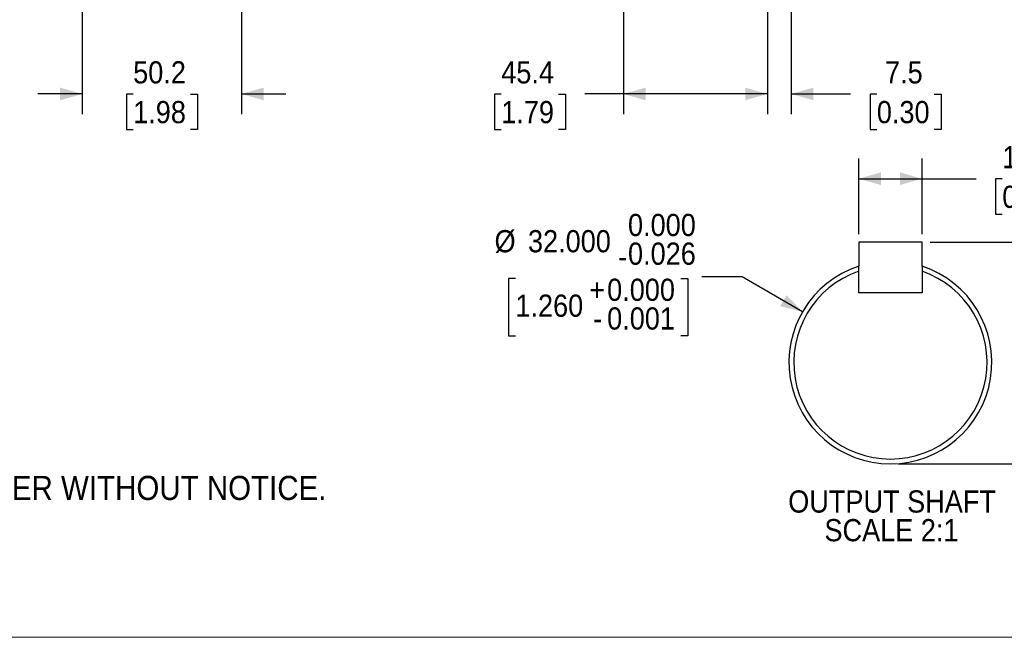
# Model space of a CAD drawing. Header units: millimetres. Extents: x 0 to 864, y 0 to 559.
# Tile 4 of 14: x 264 to 575, y 0 to 195. Entities that reach past the tile are written whole.
import ezdxf

# ---------------------------------------------------------------- set-up
doc = ezdxf.new("R2010")
doc.units = ezdxf.units.MM
doc.header["$LTSCALE"] = 2
doc.linetypes.add('SLD-Solid', pattern=[0])
doc.layers.add('SLD-0', color=7, linetype='SLD-Solid', lineweight=25)
doc.layers.add('TEXT', color=140, linetype='SLD-Solid', lineweight=25)
doc.styles.add('SLDTEXTSTYLE0', font='GOTHIC.TTF', dxfattribs={"width": 0.913})
doc.dimstyles.new('SLDDIMSTYLE1', dxfattribs={"dimtxt": 7, "dimasz": 7, "dimexe": 0, "dimexo": 0.0625, "dimgap": 1.75, "dimtad": 0, "dimtih": 1, "dimtoh": 1, "dimdec": 1, "dimrnd": 1e-09, "dimzin": 12, "dimdsep": 46, "dimtxsty": 'SLDTEXTSTYLE0', "dimsah": 1, "dimcen": 0.09, "dimadec": 0, "dimazin": 3, "dimtfac": 1, "dimtdec": 1, "dimtmove": 0, "dimatfit": 0, "dimfxl": 0, "dimfrac": 2, "dimtolj": 1, "dimtzin": 12, "dimarcsym": 0})
doc.dimstyles.new('SLDDIMSTYLE2', dxfattribs={"dimtxt": 7, "dimasz": 7, "dimexe": 0, "dimexo": 0.0625, "dimgap": 1.75, "dimtad": 0, "dimtih": 1, "dimtoh": 1, "dimdec": 1, "dimrnd": 1e-09, "dimzin": 12, "dimdsep": 46, "dimtxsty": 'SLDTEXTSTYLE0', "dimsah": 1, "dimcen": 0.09, "dimadec": 0, "dimazin": 3, "dimtfac": 1, "dimtdec": 1, "dimtofl": 0, "dimtmove": 0, "dimatfit": 3, "dimfxl": 0, "dimfrac": 2, "dimtolj": 1, "dimtzin": 12, "dimarcsym": 0})
doc.dimstyles.new('SLDDIMSTYLE7', dxfattribs={"dimtxt": 7, "dimasz": 7, "dimexe": 0, "dimexo": 0.0625, "dimgap": 1.75, "dimtad": 0, "dimtih": 1, "dimtoh": 1, "dimdec": 1, "dimlfac": 0.5, "dimrnd": 1e-09, "dimzin": 4, "dimdsep": 46, "dimtxsty": 'SLDTEXTSTYLE0', "dimsah": 1, "dimcen": 0.09, "dimadec": 0, "dimazin": 1, "dimtfac": 1, "dimtdec": 1, "dimtofl": 0, "dimtmove": 0, "dimatfit": 3, "dimfxl": 0, "dimfrac": 2, "dimtolj": 1, "dimtzin": 12, "dimarcsym": 0})
doc.dimstyles.new('SLDDIMSTYLE8', dxfattribs={"dimtxt": 7, "dimasz": 7, "dimexe": 0, "dimexo": 0.0625, "dimgap": 1.75, "dimtad": 0, "dimtih": 1, "dimtoh": 1, "dimdec": 1, "dimlfac": 0.5, "dimrnd": 1e-09, "dimzin": 4, "dimdsep": 46, "dimtxsty": 'SLDTEXTSTYLE0', "dimsah": 1, "dimcen": 0.09, "dimadec": 0, "dimazin": 1, "dimtfac": 1, "dimtdec": 3, "dimtofl": 0, "dimtmove": 0, "dimatfit": 3, "dimfxl": 0, "dimfrac": 2, "dimtolj": 1, "dimtzin": 12, "dimarcsym": 0})
doc.dimstyles.new('SLDDIMSTYLE9', dxfattribs={"dimtxt": 7, "dimasz": 7, "dimexe": 0, "dimexo": 0.0625, "dimgap": 1.75, "dimtad": 0, "dimtih": 1, "dimtoh": 1, "dimdec": 3, "dimlfac": 0.5, "dimrnd": 1e-09, "dimzin": 4, "dimdsep": 46, "dimtxsty": 'SLDTEXTSTYLE0', "dimsah": 1, "dimcen": 0, "dimadec": 0, "dimazin": 1, "dimtol": 1, "dimtm": 0.026, "dimtfac": 1, "dimtdec": 3, "dimtofl": 0, "dimtmove": 0, "dimatfit": 3, "dimfxl": 0, "dimfrac": 2, "dimtolj": 1, "dimtzin": 0, "dimarcsym": 0})

# ---------------------------------------------------------------- blocks, each defined once
blk = doc.blocks.new('Block2')
at = {"color": 7, "linetype": 'SLD-Solid', "lineweight": 18}
blk.add_line((0, 0), (863.6, 0), dxfattribs=at)
blk = doc.blocks.new('SW_NOTE_0_2')
at = {"layer": 'TEXT', "color": 0, "insert": (0, -9.97), "char_height": 7.62, "attachment_point": 1, "style": 'SLDTEXTSTYLE0'}
blk.add_mtext('  1. DIMENSIONS CAN BE CHANGED BY MANUFACTURER WITHOUT NOTICE.', dxfattribs=at)
blk = doc.blocks.new('_D_1')
at = {"layer": 'SLD-0'}
for p, q in [((500.28, 208.47), (500.28, 165.13)), ((507.78, 200.97), (507.78, 165.13)), ((500.28, 171.48), (486.28, 171.48)), ((507.78, 171.48), (526.53, 171.48)), ((534.8, 171.43), (532.67, 171.43)), ((532.67, 171.43), (532.67, 160.31)), ((552.91, 171.43), (555.04, 171.43)), ((555.04, 171.43), (555.04, 160.31)), ((532.67, 160.31), (534.8, 160.31)), ((555.04, 160.31), (552.91, 160.31))]:
    blk.add_line(p, q, dxfattribs=at)
for points in [[(500.28, 171.48), (493.28, 173.48), (493.28, 169.48)], [(507.78, 171.48), (514.78, 169.48), (514.78, 173.48)]]:
    blk.add_solid(points, dxfattribs=at)
at = {"layer": 'SLD-0', "char_height": 7, "attachment_point": 1, "style": 'SLDTEXTSTYLE0'}
for s, insert in [('7.5', (537.39, 181.79)), ('0.30', (534.8, 169.25))]:
    blk.add_mtext(s, dxfattribs=dict(at, insert=insert))
blk = doc.blocks.new('_D_2')
at = {"layer": 'SLD-0'}
for p, q in [((454.85, 244.97), (454.85, 165.13)), ((500.28, 208.47), (500.28, 165.13)), ((416.34, 171.43), (414.2, 171.43)), ((414.2, 171.43), (414.2, 160.31)), ((434.44, 171.43), (436.57, 171.43)), ((436.57, 171.43), (436.57, 160.31)), ((454.85, 171.48), (442.71, 171.48)), ((500.28, 171.48), (454.85, 171.48)), ((414.2, 160.31), (416.34, 160.31)), ((436.57, 160.31), (434.44, 160.31))]:
    blk.add_line(p, q, dxfattribs=at)
for points in [[(454.85, 171.48), (461.85, 169.48), (461.85, 173.48)], [(500.28, 171.48), (493.28, 173.48), (493.28, 169.48)]]:
    blk.add_solid(points, dxfattribs=at)
at = {"layer": 'SLD-0', "char_height": 7, "attachment_point": 1, "style": 'SLDTEXTSTYLE0'}
for s, insert in [('45.4', (416.34, 181.79)), ('1.79', (416.34, 169.25))]:
    blk.add_mtext(s, dxfattribs=dict(at, insert=insert))
blk = doc.blocks.new('_D_4')
at = {"layer": 'SLD-0'}
for p, q in [((284.21, 240.73), (284.21, 165.13)), ((334.39, 239.97), (334.39, 165.13)), ((284.21, 171.48), (270.21, 171.48)), ((300.25, 171.43), (298.12, 171.43)), ((298.12, 171.43), (298.12, 160.31)), ((318.35, 171.43), (320.49, 171.43)), ((320.49, 171.43), (320.49, 160.31)), ((334.39, 171.48), (348.39, 171.48)), ((298.12, 160.31), (300.25, 160.31)), ((320.49, 160.31), (318.35, 160.31))]:
    blk.add_line(p, q, dxfattribs=at)
for points in [[(284.21, 171.48), (277.21, 173.48), (277.21, 169.48)], [(334.39, 171.48), (341.39, 169.48), (341.39, 173.48)]]:
    blk.add_solid(points, dxfattribs=at)
at = {"layer": 'SLD-0', "char_height": 7, "attachment_point": 1, "style": 'SLDTEXTSTYLE0'}
for s, insert in [('50.2', (300.25, 181.79)), ('1.98', (300.25, 169.25))]:
    blk.add_mtext(s, dxfattribs=dict(at, insert=insert))
blk = doc.blocks.new('_D_16')
at = {"layer": 'SLD-0'}
for p, q in [((529.08, 127.28), (529.08, 151.09)), ((549.08, 127.28), (549.08, 151.09)), ((529.08, 144.74), (549.08, 144.74)), ((549.08, 144.74), (566.08, 144.74)), ((574.36, 144.69), (572.22, 144.69)), ((572.22, 144.69), (572.22, 133.57)), ((592.46, 144.69), (594.59, 144.69)), ((594.59, 144.69), (594.59, 133.57)), ((572.22, 133.57), (574.36, 133.57)), ((594.59, 133.57), (592.46, 133.57))]:
    blk.add_line(p, q, dxfattribs=at)
for points in [[(529.08, 144.74), (536.08, 142.74), (536.08, 146.74)], [(549.08, 144.74), (542.08, 146.74), (542.08, 142.74)]]:
    blk.add_solid(points, dxfattribs=at)
at = {"layer": 'SLD-0', "char_height": 7, "attachment_point": 1, "style": 'SLDTEXTSTYLE0'}
for s, insert in [('10.0', (574.36, 155.05)), ('0.39', (574.36, 142.52))]:
    blk.add_mtext(s, dxfattribs=dict(at, insert=insert))
blk = doc.blocks.new('_D_17')
at = {"layer": 'SLD-0'}
for p, q in [((551.62, 124.74), (597.43, 124.74)), ((591.08, 124.74), (591.08, 102.33)), ((582.03, 89.69), (579.9, 89.69)), ((579.9, 89.69), (579.9, 78.57)), ((600.14, 89.69), (602.27, 89.69)), ((602.27, 89.69), (602.27, 78.57)), ((579.9, 78.57), (582.03, 78.57)), ((602.27, 78.57), (600.14, 78.57)), ((591.08, 54.74), (591.08, 77.15)), ((541.62, 54.74), (597.43, 54.74))]:
    blk.add_line(p, q, dxfattribs=at)
for points in [[(591.08, 124.74), (589.08, 117.74), (593.08, 117.74)], [(591.08, 54.74), (593.08, 61.74), (589.08, 61.74)]]:
    blk.add_solid(points, dxfattribs=at)
at = {"layer": 'SLD-0', "char_height": 7, "attachment_point": 1, "style": 'SLDTEXTSTYLE0'}
for s, insert in [('35.0', (582.03, 100.05)), ('1.38', (582.03, 87.52))]:
    blk.add_mtext(s, dxfattribs=dict(at, insert=insert))
blk = doc.blocks.new('_D_18')
at = {"layer": 'SLD-0'}
for p, q in [((420.8, 113.29), (418.67, 113.29)), ((418.67, 113.29), (418.67, 95.19)), ((473.01, 113.29), (475.14, 113.29)), ((475.14, 113.29), (475.14, 95.19)), ((492.3, 113.75), (479.6, 113.75)), ((511.37, 102.74), (492.3, 113.75)), ((418.67, 95.19), (420.8, 95.19)), ((475.14, 95.19), (473.01, 95.19))]:
    blk.add_line(p, q, dxfattribs=at)
blk.add_solid([(511.37, 102.74), (506.31, 107.97), (504.31, 104.51)], dxfattribs=at)
at = {"layer": 'SLD-0', "char_height": 7, "attachment_point": 1, "style": 'SLDTEXTSTYLE0'}
for s, insert in [('0.000', (456.32, 133.63)), ('%%c', (414.22, 128.51)), ('32.000', (424.77, 128.51)), ('0.026', (456.32, 124.58)), ('-', (453.22, 123.66)), ('+', (444.08, 113.18)), ('0.000', (449.74, 113.18)), ('1.260', (420.8, 108.17)), ('0.001', (449.74, 104.13)), ('-', (445.36, 104.13))]:
    blk.add_mtext(s, dxfattribs=dict(at, insert=insert))
blk = doc.blocks.new('SW_NOTE_0_3')
at = {"layer": 'SLD-0', "color": 0, "char_height": 7, "attachment_point": 2, "style": 'SLDTEXTSTYLE0'}
for s, insert in [('OUTPUT SHAFT', (30.95, 8.94)), ('SCALE 2:1', (30.76, -0.11))]:
    blk.add_mtext(s, dxfattribs=dict(at, insert=insert))

msp = doc.modelspace()

# ---------------------------------------------------------------- linework, layer by layer
for p, q in [((529.0843, 124.7402), (529.0843, 117.1376)), ((549.0843, 124.7402), (529.0843, 124.7402)), ((549.0843, 117.1376), (549.0843, 124.7402)), ((529.0843, 108.7402), (529.0843, 115.5289)), ((549.0843, 115.5289), (549.0843, 108.7402)), ((549.0843, 108.7402), (529.0843, 108.7402))]:
    msp.add_line(p, q)
for radius, start, end in [(32, 108.209957, 71.790043), (30.476, 109.155134, 70.844866)]:
    msp.add_arc((539.0843, 86.7402), radius, start, end)
for points in [[(529.0843, 115.5289), (529.0843, 116.0658), (529.0843, 116.602), (529.0843, 117.1376)], [(549.0843, 117.1376), (549.0843, 116.602), (549.0843, 116.0658), (549.0843, 115.5289)]]:
    msp.add_open_spline(points, degree=3)

# ---------------------------------------------------------------- block references
at = {"color": 7, "linetype": 'Continuous'}
msp.add_blockref('Block2', (0, 0), dxfattribs=at)
at = {"layer": 'SLD-0'}
msp.add_blockref('SW_NOTE_0_3', (508.6538, 37.4241), dxfattribs=at)
at = {"layer": 'TEXT'}
msp.add_blockref('SW_NOTE_0_2', (18.5226, 60.9272), dxfattribs=at)

# ---------------------------------------------------------------- dimensions: what is measured, and where the dimension line sits
at = {"layer": 'SLD-0'}
for base, p1, p2, dimstyle, picture, middle in [((500.2792, 171.4791), (454.8456, 247.5073), (500.2792, 211.0073), 'SLDDIMSTYLE2', '_D_2', (425.3873, 171.4791)), ((334.3944, 171.4791), (284.21, 243.2693), (334.3944, 242.5073), 'SLDDIMSTYLE1', '_D_4', (309.3022, 171.4791)), ((500.2792, 171.4791), (507.7792, 203.5073), (500.2792, 211.0073), 'SLDDIMSTYLE1', '_D_1', (543.8537, 171.4791))]:
    dim = msp.add_linear_dim(base=base, p1=p1, p2=p2, dimstyle=dimstyle, dxfattribs=at)
    dim.commit()
    dim.dimension.update_dxf_attribs({"geometry": picture, "text_midpoint": middle, "dimtype": 160})
for base, p1, angle, dimstyle, picture, middle in [((549.0843, 144.7403), (529.0843, 124.7402), 0, 'SLDDIMSTYLE7', '_D_16', (583.4069, 144.7403)), ((591.0843, 124.7402), (539.0843, 54.7402), 90, 'SLDDIMSTYLE8', '_D_17', (591.0843, 89.7402))]:
    dim = msp.add_linear_dim(base=base, p1=p1, p2=(549.0843, 124.7402), angle=angle, dimstyle=dimstyle, dxfattribs=at)
    dim.commit()
    dim.dimension.update_dxf_attribs({"geometry": picture, "text_midpoint": middle, "dimtype": 160})
dim = msp.add_diameter_dim_2p(p1=(566.7972, 70.7402), p2=(511.3715, 102.7402), dimstyle='SLDDIMSTYLE9', dxfattribs=at)
dim.commit()
dim.dimension.update_dxf_attribs({"geometry": '_D_18', "text_midpoint": (446.9072, 113.7527), "dimtype": 163})

doc.saveas('drawing.dxf')
